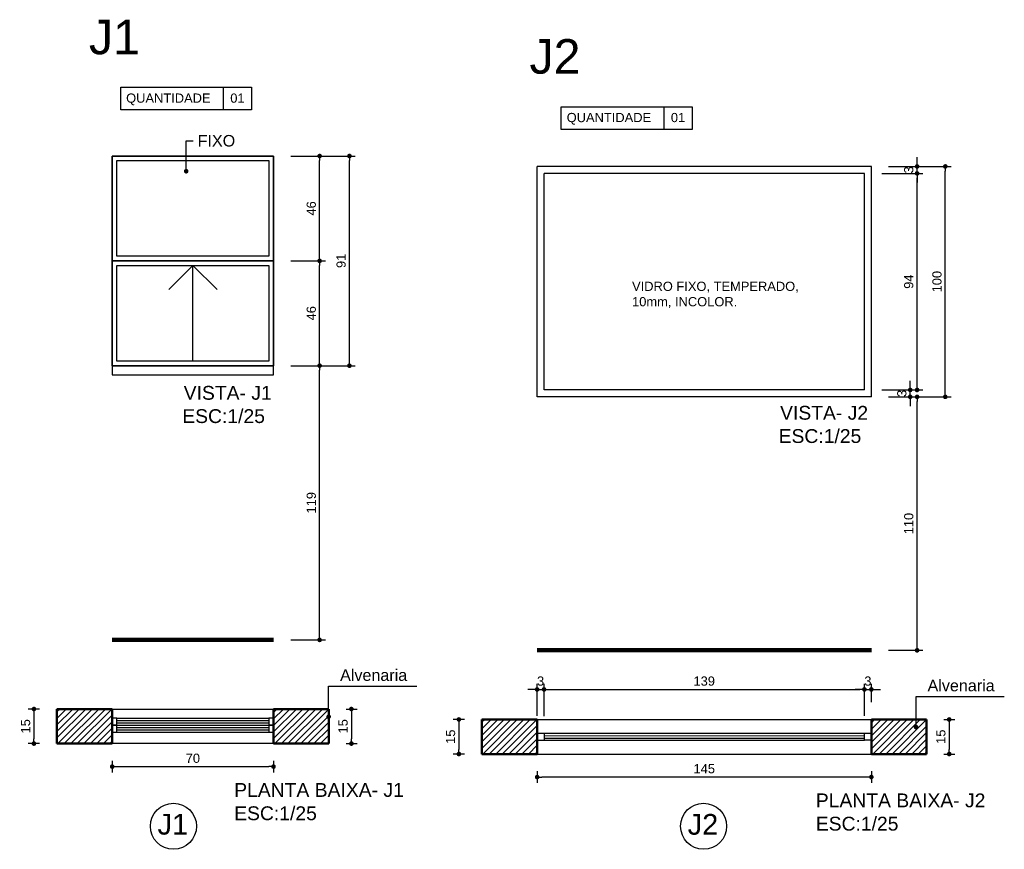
# Model space of a CAD drawing. Header units: metres. Extents: x -44 to 208, y -13 to 238.
# Tile 1 of 154: x 1.04 to 5.31, y 34.23 to 37.83. Entities that reach past the tile are written whole.
import ezdxf
from ezdxf.enums import TextEntityAlignment as Align

# ---------------------------------------------------------------- set-up
doc = ezdxf.new("R2010")
doc.units = ezdxf.units.M
doc.header["$MEASUREMENT"] = 0
doc.layers.add('ALV-ALT', color=7, linetype='Continuous', lineweight=90)
doc.layers.add('ARQ-CTA-001', color=7, linetype='Continuous', lineweight=5)
for name, color, linetype in [('ESQ-POR', 3, 'Continuous'), ('HTC-PIS', 8, 'Continuous'), ('TXT-ESP', 40, 'Continuous'), ('VIS-V04', 30, 'Continuous')]:
    doc.layers.add(name, color=color, linetype=linetype)
doc.styles.add('ARIAL', font='arial.ttf')
doc.styles.get("Standard").update_dxf_attribs({"font": 'arial.ttf'})
doc.styles.add('Texto Cota', font='arial.ttf')
doc.dimstyles.new('1-25', dxfattribs={"dimscale": 0.025, "dimtxt": 1.6, "dimasz": 0.8, "dimexe": 1, "dimexo": 3, "dimtad": 1, "dimdec": 0, "dimlfac": 100, "dimrnd": 0.1, "dimzin": 12, "dimdsep": 46, "dimtxsty": 'Standard', "dimblk1": 'DOT', "dimblk2": 'DOT', "dimsah": 1, "dimcen": 2, "dimclrd": 161, "dimclre": 161, "dimclrt": 40, "dimadec": 0, "dimazin": 0, "dimtfac": 1, "dimtdec": 0, "dimtix": 1, "dimtmove": 2, "dimatfit": 3, "dimldrblk": 'DOT', "dimfxl": 1, "dimtolj": 1, "dimtzin": 12, "dimarcsym": 0})
doc.dimstyles.new('ARQ-1-25', dxfattribs={"dimtxt": 0.06, "dimasz": 0.02, "dimexe": 0.04, "dimexo": 0.04, "dimgap": 0.02, "dimtad": 1, "dimdec": 0, "dimlfac": 100, "dimzin": 4, "dimdsep": 46, "dimtxsty": 'Texto Cota', "dimblk1": 'DOT', "dimblk2": 'DOT', "dimsah": 1, "dimcen": 0.05, "dimclrd": 161, "dimclre": 161, "dimclrt": 40, "dimaunit": 1, "dimazin": 3, "dimtfac": 1.8, "dimtdec": 0, "dimtmove": 1, "dimatfit": 1, "dimldrblk": 'DOT', "dimfxl": 1, "dimtolj": 1, "dimtzin": 4, "dimarcsym": 0})

# ---------------------------------------------------------------- blocks, each defined once
blk = doc.blocks.new('_DOT')
at = {"color": 0, "linetype": 'ByBlock'}
blk.add_line((-0.5, 0), (-1, 0), dxfattribs=at)
at = {"color": 0, "linetype": 'ByBlock', "const_width": 0.5}
blk.add_lwpolyline([(-0.25, 0, 1), (0.25, 0, 1)], format="xyb", close=True, dxfattribs=at)
blk = doc.blocks.new('*D3620')
at = {"layer": 'Defpoints', "color": 0, "transparency": 16777216}
for p in [(2.1401, 36.3241), (2.3401, 36.3241), (2.1401, 35.1341)]:
    blk.add_point(p, dxfattribs=at)
at = {"layer": 'HTC-PIS', "color": 161, "lineweight": -2, "transparency": 16777216}
for p, q in [((2.2151, 36.3241), (2.3651, 36.3241)), ((2.3401, 35.1541), (2.3401, 36.3041)), ((2.2151, 35.1341), (2.3651, 35.1341))]:
    blk.add_line(p, q, dxfattribs=at)
at = {"layer": 'HTC-PIS', "color": 161, "lineweight": -2, "transparency": 16777216, "xscale": 0.02, "yscale": 0.02, "zscale": 0.02}
for p, rotation in [((2.3401, 36.3241), 90), ((2.3401, 35.1341), 270)]:
    blk.add_blockref('_DOT', p, dxfattribs=dict(at, rotation=rotation))
at = {"layer": 'HTC-PIS', "color": 40, "transparency": 16777216, "insert": (2.304, 35.7291), "char_height": 0.04, "attachment_point": 5, "rotation": 90}
blk.add_mtext('\\A1;119', dxfattribs=at)
blk = doc.blocks.new('*D3621')
at = {"layer": 'Defpoints', "color": 0, "transparency": 16777216}
for p in [(2.1401, 36.7791), (2.3401, 36.7791), (2.1401, 36.3241)]:
    blk.add_point(p, dxfattribs=at)
at = {"layer": 'HTC-PIS', "color": 161, "lineweight": -2, "transparency": 16777216}
for p, q in [((2.2151, 36.7791), (2.3651, 36.7791)), ((2.3401, 36.3441), (2.3401, 36.7591)), ((2.2151, 36.3241), (2.3651, 36.3241))]:
    blk.add_line(p, q, dxfattribs=at)
at = {"layer": 'HTC-PIS', "color": 161, "lineweight": -2, "transparency": 16777216, "xscale": 0.02, "yscale": 0.02, "zscale": 0.02}
for p, rotation in [((2.3401, 36.7791), 90), ((2.3401, 36.3241), 270)]:
    blk.add_blockref('_DOT', p, dxfattribs=dict(at, rotation=rotation))
at = {"layer": 'HTC-PIS', "color": 40, "transparency": 16777216, "insert": (2.304, 36.5516), "char_height": 0.04, "attachment_point": 5, "rotation": 90}
blk.add_mtext('\\A1;46', dxfattribs=at)
blk = doc.blocks.new('*D3622')
at = {"layer": 'Defpoints', "color": 0, "transparency": 16777216}
for p in [(2.1401, 37.2341), (2.3401, 37.2341), (2.1401, 36.7791)]:
    blk.add_point(p, dxfattribs=at)
at = {"layer": 'HTC-PIS', "color": 161, "lineweight": -2, "transparency": 16777216}
for p, q in [((2.2151, 37.2341), (2.3651, 37.2341)), ((2.3401, 36.7991), (2.3401, 37.2141)), ((2.2151, 36.7791), (2.3651, 36.7791))]:
    blk.add_line(p, q, dxfattribs=at)
at = {"layer": 'HTC-PIS', "color": 161, "lineweight": -2, "transparency": 16777216, "xscale": 0.02, "yscale": 0.02, "zscale": 0.02}
for p, rotation in [((2.3401, 37.2341), 90), ((2.3401, 36.7791), 270)]:
    blk.add_blockref('_DOT', p, dxfattribs=dict(at, rotation=rotation))
at = {"layer": 'HTC-PIS', "color": 40, "transparency": 16777216, "insert": (2.304, 37.0066), "char_height": 0.04, "attachment_point": 5, "rotation": 90}
blk.add_mtext('\\A1;46', dxfattribs=at)
blk = doc.blocks.new('*D3623')
at = {"layer": 'Defpoints', "color": 0, "transparency": 16777216}
for p in [(1.4401, 34.6841), (2.1401, 34.6841), (2.1401, 34.5841)]:
    blk.add_point(p, dxfattribs=at)
at = {"layer": 'HTC-PIS', "color": 161, "lineweight": -2, "transparency": 16777216}
for p, q in [((1.4401, 34.6091), (1.4401, 34.5591)), ((2.1401, 34.6091), (2.1401, 34.5591)), ((1.4601, 34.5841), (2.1201, 34.5841))]:
    blk.add_line(p, q, dxfattribs=at)
at = {"layer": 'HTC-PIS', "color": 161, "lineweight": -2, "transparency": 16777216, "xscale": 0.02, "yscale": 0.02, "zscale": 0.02, "rotation": 180}
blk.add_blockref('_DOT', (1.4401, 34.5841), dxfattribs=at)
at = {"layer": 'HTC-PIS', "color": 161, "lineweight": -2, "transparency": 16777216, "xscale": 0.02, "yscale": 0.02, "zscale": 0.02}
blk.add_blockref('_DOT', (2.1401, 34.5841), dxfattribs=at)
at = {"layer": 'HTC-PIS', "color": 40, "transparency": 16777216, "insert": (1.7901, 34.6201), "char_height": 0.04, "attachment_point": 5}
blk.add_mtext('\\A1;70', dxfattribs=at)
blk = doc.blocks.new('*D3625')
at = {"layer": 'Defpoints', "color": 0, "transparency": 16777216}
for p in [(2.1401, 37.2341), (2.4695, 37.2341), (2.1401, 36.3241)]:
    blk.add_point(p, dxfattribs=at)
at = {"layer": 'HTC-PIS', "color": 161, "lineweight": -2, "transparency": 16777216}
for p, q in [((2.2151, 37.2341), (2.4945, 37.2341)), ((2.4695, 36.3441), (2.4695, 37.2141)), ((2.2151, 36.3241), (2.4945, 36.3241))]:
    blk.add_line(p, q, dxfattribs=at)
at = {"layer": 'HTC-PIS', "color": 161, "lineweight": -2, "transparency": 16777216, "xscale": 0.02, "yscale": 0.02, "zscale": 0.02}
for p, rotation in [((2.4695, 37.2341), 90), ((2.4695, 36.3241), 270)]:
    blk.add_blockref('_DOT', p, dxfattribs=dict(at, rotation=rotation))
at = {"layer": 'HTC-PIS', "color": 40, "transparency": 16777216, "insert": (2.4335, 36.7791), "char_height": 0.04, "attachment_point": 5, "rotation": 90}
blk.add_mtext('\\A1;91', dxfattribs=at)
blk = doc.blocks.new('*D3629')
at = {"layer": 'Defpoints', "color": 0, "transparency": 16777216}
for p in [(4.734, 36.1888), (4.9326, 36.1888), (4.734, 35.0888)]:
    blk.add_point(p, dxfattribs=at)
at = {"layer": 'HTC-PIS', "color": 161, "lineweight": -2, "transparency": 16777216}
for p, q in [((4.809, 36.1888), (4.9576, 36.1888)), ((4.9326, 35.1088), (4.9326, 36.1688)), ((4.809, 35.0888), (4.9576, 35.0888))]:
    blk.add_line(p, q, dxfattribs=at)
at = {"layer": 'HTC-PIS', "color": 161, "lineweight": -2, "transparency": 16777216, "xscale": 0.02, "yscale": 0.02, "zscale": 0.02}
for p, rotation in [((4.9326, 36.1888), 90), ((4.9326, 35.0888), 270)]:
    blk.add_blockref('_DOT', p, dxfattribs=dict(at, rotation=rotation))
at = {"layer": 'HTC-PIS', "color": 40, "transparency": 16777216, "insert": (4.8965, 35.6388), "char_height": 0.04, "attachment_point": 5, "rotation": 90}
blk.add_mtext('\\A1;110', dxfattribs=at)
blk = doc.blocks.new('*D3630')
at = {"layer": 'Defpoints', "color": 0, "transparency": 16777216}
for p in [(4.704, 36.2188), (4.751, 36.1888), (4.9026, 36.2188)]:
    blk.add_point(p, dxfattribs=at)
at = {"layer": 'HTC-PIS', "color": 161, "lineweight": -2, "transparency": 16777216}
for p, q in [((4.9026, 36.2388), (4.9026, 36.2588)), ((4.779, 36.2188), (4.9276, 36.2188)), ((4.826, 36.1888), (4.9276, 36.1888)), ((4.9026, 36.1888), (4.9026, 36.2188)), ((4.9026, 36.1688), (4.9026, 36.1488))]:
    blk.add_line(p, q, dxfattribs=at)
at = {"layer": 'HTC-PIS', "color": 161, "lineweight": -2, "transparency": 16777216, "xscale": 0.02, "yscale": 0.02, "zscale": 0.02}
for p, rotation in [((4.9026, 36.2188), 270), ((4.9026, 36.1888), 90)]:
    blk.add_blockref('_DOT', p, dxfattribs=dict(at, rotation=rotation))
at = {"layer": 'HTC-PIS', "color": 40, "transparency": 16777216, "insert": (4.8665, 36.2038), "char_height": 0.04, "attachment_point": 5, "rotation": 90}
blk.add_mtext('\\A1;3', dxfattribs=at)
blk = doc.blocks.new('*D3631')
at = {"layer": 'Defpoints', "color": 0, "transparency": 16777216}
for p in [(4.704, 37.1588), (4.9326, 37.1588), (4.704, 36.2188)]:
    blk.add_point(p, dxfattribs=at)
at = {"layer": 'HTC-PIS', "color": 161, "lineweight": -2, "transparency": 16777216}
for p, q in [((4.779, 37.1588), (4.9576, 37.1588)), ((4.9326, 36.2388), (4.9326, 37.1388)), ((4.779, 36.2188), (4.9576, 36.2188))]:
    blk.add_line(p, q, dxfattribs=at)
at = {"layer": 'HTC-PIS', "color": 161, "lineweight": -2, "transparency": 16777216, "xscale": 0.02, "yscale": 0.02, "zscale": 0.02}
for p, rotation in [((4.9326, 37.1588), 90), ((4.9326, 36.2188), 270)]:
    blk.add_blockref('_DOT', p, dxfattribs=dict(at, rotation=rotation))
at = {"layer": 'HTC-PIS', "color": 40, "transparency": 16777216, "insert": (4.8965, 36.6888), "char_height": 0.04, "attachment_point": 5, "rotation": 90}
blk.add_mtext('\\A1;94', dxfattribs=at)
blk = doc.blocks.new('*D3632')
at = {"layer": 'Defpoints', "color": 0, "transparency": 16777216}
for p in [(4.734, 37.1888), (4.9326, 37.1888), (4.704, 37.1588)]:
    blk.add_point(p, dxfattribs=at)
at = {"layer": 'HTC-PIS', "color": 161, "lineweight": -2, "transparency": 16777216}
for p, q in [((4.9326, 37.2088), (4.9326, 37.2288)), ((4.809, 37.1888), (4.9576, 37.1888)), ((4.9326, 37.1588), (4.9326, 37.1888)), ((4.779, 37.1588), (4.9576, 37.1588)), ((4.9326, 37.1388), (4.9326, 37.1188))]:
    blk.add_line(p, q, dxfattribs=at)
at = {"layer": 'HTC-PIS', "color": 161, "lineweight": -2, "transparency": 16777216, "xscale": 0.02, "yscale": 0.02, "zscale": 0.02}
for p, rotation in [((4.9326, 37.1888), 270), ((4.9326, 37.1588), 90)]:
    blk.add_blockref('_DOT', p, dxfattribs=dict(at, rotation=rotation))
at = {"layer": 'HTC-PIS', "color": 40, "transparency": 16777216, "insert": (4.8965, 37.1738), "char_height": 0.04, "attachment_point": 5, "rotation": 90}
blk.add_mtext('\\A1;3', dxfattribs=at)
blk = doc.blocks.new('*D3633')
at = {"layer": 'Defpoints', "color": 0, "transparency": 16777216}
for p in [(3.3139, 34.9191), (3.284, 34.7288), (3.3139, 34.7279)]:
    blk.add_point(p, dxfattribs=at)
at = {"layer": 'HTC-PIS', "color": 161, "lineweight": -2, "transparency": 16777216}
for p, q in [((3.264, 34.9191), (3.244, 34.9191)), ((3.284, 34.8038), (3.284, 34.9441)), ((3.284, 34.9191), (3.3139, 34.9191)), ((3.3139, 34.8029), (3.3139, 34.9441)), ((3.3339, 34.9191), (3.3539, 34.9191))]:
    blk.add_line(p, q, dxfattribs=at)
at = {"layer": 'HTC-PIS', "color": 161, "lineweight": -2, "transparency": 16777216, "xscale": 0.02, "yscale": 0.02, "zscale": 0.02}
blk.add_blockref('_DOT', (3.284, 34.9191), dxfattribs=at)
at = {"layer": 'HTC-PIS', "color": 161, "lineweight": -2, "transparency": 16777216, "xscale": 0.02, "yscale": 0.02, "zscale": 0.02, "rotation": 180}
blk.add_blockref('_DOT', (3.3139, 34.9191), dxfattribs=at)
at = {"layer": 'HTC-PIS', "color": 40, "transparency": 16777216, "insert": (3.2989, 34.9551), "char_height": 0.04, "attachment_point": 5}
blk.add_mtext('\\A1;3', dxfattribs=at)
blk = doc.blocks.new('*D3634')
at = {"layer": 'Defpoints', "color": 0, "transparency": 16777216}
for p in [(4.704, 34.9191), (3.3139, 34.7279), (4.704, 34.7288)]:
    blk.add_point(p, dxfattribs=at)
at = {"layer": 'HTC-PIS', "color": 161, "lineweight": -2, "transparency": 16777216}
for p, q in [((3.3139, 34.8029), (3.3139, 34.9441)), ((3.3339, 34.9191), (4.684, 34.9191)), ((4.704, 34.8038), (4.704, 34.9441))]:
    blk.add_line(p, q, dxfattribs=at)
at = {"layer": 'HTC-PIS', "color": 161, "lineweight": -2, "transparency": 16777216, "xscale": 0.02, "yscale": 0.02, "zscale": 0.02, "rotation": 180}
blk.add_blockref('_DOT', (3.3139, 34.9191), dxfattribs=at)
at = {"layer": 'HTC-PIS', "color": 161, "lineweight": -2, "transparency": 16777216, "xscale": 0.02, "yscale": 0.02, "zscale": 0.02}
blk.add_blockref('_DOT', (4.704, 34.9191), dxfattribs=at)
at = {"layer": 'HTC-PIS', "color": 40, "transparency": 16777216, "insert": (4.0089, 34.9551), "char_height": 0.04, "attachment_point": 5}
blk.add_mtext('\\A1;139', dxfattribs=at)
blk = doc.blocks.new('*D3635')
at = {"layer": 'Defpoints', "color": 0, "transparency": 16777216}
for p in [(4.734, 34.9191), (4.734, 34.7888), (4.704, 34.7288)]:
    blk.add_point(p, dxfattribs=at)
at = {"layer": 'HTC-PIS', "color": 161, "lineweight": -2, "transparency": 16777216}
for p, q in [((4.684, 34.9191), (4.664, 34.9191)), ((4.704, 34.8038), (4.704, 34.9441)), ((4.704, 34.9191), (4.734, 34.9191)), ((4.734, 34.8638), (4.734, 34.9441)), ((4.754, 34.9191), (4.774, 34.9191))]:
    blk.add_line(p, q, dxfattribs=at)
at = {"layer": 'HTC-PIS', "color": 161, "lineweight": -2, "transparency": 16777216, "xscale": 0.02, "yscale": 0.02, "zscale": 0.02}
blk.add_blockref('_DOT', (4.704, 34.9191), dxfattribs=at)
at = {"layer": 'HTC-PIS', "color": 161, "lineweight": -2, "transparency": 16777216, "xscale": 0.02, "yscale": 0.02, "zscale": 0.02, "rotation": 180}
blk.add_blockref('_DOT', (4.734, 34.9191), dxfattribs=at)
at = {"layer": 'HTC-PIS', "color": 40, "transparency": 16777216, "insert": (4.719, 34.9551), "char_height": 0.04, "attachment_point": 5}
blk.add_mtext('\\A1;3', dxfattribs=at)
blk = doc.blocks.new('*D3636')
at = {"layer": 'Defpoints', "color": 0, "transparency": 16777216}
for p in [(3.284, 34.6388), (4.734, 34.6388), (3.284, 34.5388)]:
    blk.add_point(p, dxfattribs=at)
at = {"layer": 'HTC-PIS', "color": 161, "lineweight": -2, "transparency": 16777216}
for p, q in [((3.284, 34.5638), (3.284, 34.5138)), ((4.734, 34.5638), (4.734, 34.5138)), ((4.714, 34.5388), (3.304, 34.5388))]:
    blk.add_line(p, q, dxfattribs=at)
at = {"layer": 'HTC-PIS', "color": 161, "lineweight": -2, "transparency": 16777216, "xscale": 0.02, "yscale": 0.02, "zscale": 0.02, "rotation": 180}
blk.add_blockref('_DOT', (3.284, 34.5388), dxfattribs=at)
at = {"layer": 'HTC-PIS', "color": 161, "lineweight": -2, "transparency": 16777216, "xscale": 0.02, "yscale": 0.02, "zscale": 0.02}
blk.add_blockref('_DOT', (4.734, 34.5388), dxfattribs=at)
at = {"layer": 'HTC-PIS', "color": 40, "transparency": 16777216, "insert": (4.009, 34.5748), "char_height": 0.04, "attachment_point": 5}
blk.add_mtext('\\A1;145', dxfattribs=at)
blk = doc.blocks.new('*D3689')
at = {"color": 161, "lineweight": -2, "transparency": 16777216}
for p, q in [((4.809, 37.1888), (5.0799, 37.1888)), ((5.0549, 36.2088), (5.0549, 37.1688)), ((4.809, 36.1888), (5.0799, 36.1888))]:
    blk.add_line(p, q, dxfattribs=at)
at = {"layer": 'Defpoints', "color": 0, "transparency": 16777216}
for p in [(4.734, 37.1888), (5.0549, 37.1888), (4.734, 36.1888)]:
    blk.add_point(p, dxfattribs=at)
at = {"color": 161, "lineweight": -2, "transparency": 16777216, "xscale": 0.02, "yscale": 0.02, "zscale": 0.02}
for p, rotation in [((5.0549, 37.1888), 90), ((5.0549, 36.1888), 270)]:
    blk.add_blockref('_DOT', p, dxfattribs=dict(at, rotation=rotation))
at = {"color": 40, "transparency": 16777216, "insert": (5.0189, 36.6888), "char_height": 0.04, "attachment_point": 5, "rotation": 90}
blk.add_mtext('\\A1;100', dxfattribs=at)
blk = doc.blocks.new('*D3716')
at = {"color": 161, "lineweight": -2, "transparency": 16777216}
for p, q in [((1.125, 34.8341), (1.0755, 34.8341)), ((1.1005, 34.8141), (1.1005, 34.7041)), ((1.125, 34.6841), (1.0755, 34.6841))]:
    blk.add_line(p, q, dxfattribs=at)
at = {"layer": 'Defpoints', "color": 0, "transparency": 16777216}
for p in [(1.2, 34.8341), (1.1005, 34.6841), (1.2, 34.6841)]:
    blk.add_point(p, dxfattribs=at)
at = {"color": 161, "lineweight": -2, "transparency": 16777216, "xscale": 0.02, "yscale": 0.02, "zscale": 0.02}
for p, rotation in [((1.1005, 34.8341), 90), ((1.1005, 34.6841), 270)]:
    blk.add_blockref('_DOT', p, dxfattribs=dict(at, rotation=rotation))
at = {"color": 40, "transparency": 16777216, "insert": (1.0645, 34.7591), "char_height": 0.04, "attachment_point": 5, "rotation": 90}
blk.add_mtext('\\A1;15', dxfattribs=at)
blk = doc.blocks.new('*D3717')
at = {"color": 161, "lineweight": -2, "transparency": 16777216}
for p, q in [((2.9689, 34.7888), (2.9194, 34.7888)), ((2.9444, 34.7688), (2.9444, 34.6588)), ((2.9689, 34.6388), (2.9194, 34.6388))]:
    blk.add_line(p, q, dxfattribs=at)
at = {"layer": 'Defpoints', "color": 0, "transparency": 16777216}
for p in [(3.0439, 34.7888), (2.9444, 34.6388), (3.0439, 34.6388)]:
    blk.add_point(p, dxfattribs=at)
at = {"color": 161, "lineweight": -2, "transparency": 16777216, "xscale": 0.02, "yscale": 0.02, "zscale": 0.02}
for p, rotation in [((2.9444, 34.7888), 90), ((2.9444, 34.6388), 270)]:
    blk.add_blockref('_DOT', p, dxfattribs=dict(at, rotation=rotation))
at = {"color": 40, "transparency": 16777216, "insert": (2.9084, 34.7138), "char_height": 0.04, "attachment_point": 5, "rotation": 90}
blk.add_mtext('\\A1;15', dxfattribs=at)
blk = doc.blocks.new('*D3720')
at = {"color": 161, "lineweight": -2, "transparency": 16777216}
for p, q in [((5.049, 34.7888), (5.0969, 34.7888)), ((5.0719, 34.7688), (5.0719, 34.6588)), ((5.049, 34.6388), (5.0969, 34.6388))]:
    blk.add_line(p, q, dxfattribs=at)
at = {"layer": 'Defpoints', "color": 0, "transparency": 16777216}
for p in [(4.974, 34.7888), (4.974, 34.6388), (5.0719, 34.6388)]:
    blk.add_point(p, dxfattribs=at)
at = {"color": 161, "lineweight": -2, "transparency": 16777216, "xscale": 0.02, "yscale": 0.02, "zscale": 0.02}
for p, rotation in [((5.0719, 34.7888), 90), ((5.0719, 34.6388), 270)]:
    blk.add_blockref('_DOT', p, dxfattribs=dict(at, rotation=rotation))
at = {"color": 40, "transparency": 16777216, "insert": (5.0358, 34.7138), "char_height": 0.04, "attachment_point": 5, "rotation": 90}
blk.add_mtext('\\A1;15', dxfattribs=at)
blk = doc.blocks.new('*D3721')
at = {"color": 161, "lineweight": -2, "transparency": 16777216}
for p, q in [((2.4551, 34.8341), (2.503, 34.8341)), ((2.478, 34.8141), (2.478, 34.7041)), ((2.4551, 34.6841), (2.503, 34.6841))]:
    blk.add_line(p, q, dxfattribs=at)
at = {"layer": 'Defpoints', "color": 0, "transparency": 16777216}
for p in [(2.3801, 34.8341), (2.3801, 34.6841), (2.478, 34.6841)]:
    blk.add_point(p, dxfattribs=at)
at = {"color": 161, "lineweight": -2, "transparency": 16777216, "xscale": 0.02, "yscale": 0.02, "zscale": 0.02}
for p, rotation in [((2.478, 34.8341), 90), ((2.478, 34.6841), 270)]:
    blk.add_blockref('_DOT', p, dxfattribs=dict(at, rotation=rotation))
at = {"color": 40, "transparency": 16777216, "insert": (2.4419, 34.7591), "char_height": 0.04, "attachment_point": 5, "rotation": 90}
blk.add_mtext('\\A1;15', dxfattribs=at)

msp = doc.modelspace()

# ---------------------------------------------------------------- hatches: boundary and pattern name
at = {"layer": 'HTC-PIS'}
h = msp.add_hatch(dxfattribs=at)
h.set_pattern_fill('_USER', color=256, scale=0.02, angle=45, style=0, pattern_type=0)
h.set_pattern_definition([(45, (-0.380052, 34.684063), (-0.01414214, 0.01414214), [])])
h.paths.add_polyline_path([(1.2, 34.8341), (1.075, 34.8341), (1.4401, 34.8341), (1.4401, 34.6841), (1.2, 34.6841)])
h = msp.add_hatch(dxfattribs=at)
h.set_pattern_fill('_USER', color=256, scale=0.02, angle=45, style=0, pattern_type=0)
h.set_pattern_definition([(45, (0.76, 34.684063), (-0.01414214, 0.01414214), [])])
h.paths.add_polyline_path([(2.1401, 34.8341), (2.2151, 34.8341), (2.3801, 34.8341), (2.3801, 34.6841), (2.1401, 34.6841)])
h = msp.add_hatch(dxfattribs=at)
h.set_pattern_fill('_USER', color=256, scale=0.02, angle=45, style=0, pattern_type=0)
h.set_pattern_definition([(45, (1.46385, 34.638781), (-0.01414214, 0.01414214), [])])
h.paths.add_polyline_path([(3.0439, 34.7888), (2.9189, 34.7888), (3.284, 34.7888), (3.284, 34.6388), (3.0439, 34.6388)])
h = msp.add_hatch(dxfattribs=at)
h.set_pattern_fill('_USER', color=256, scale=0.02, angle=45, style=0, pattern_type=0)
h.set_pattern_definition([(45, (3.353902, 34.638781), (-0.01414214, 0.01414214), [])])
h.paths.add_polyline_path([(4.734, 34.7888), (4.809, 34.7888), (4.974, 34.7888), (4.974, 34.6388), (4.734, 34.6388)])

# ---------------------------------------------------------------- linework, layer by layer
at = {"layer": 'ALV-ALT'}
for p, q in [((1.4401, 35.1341), (2.1401, 35.1341)), ((3.284, 35.0888), (4.734, 35.0888))]:
    msp.add_line(p, q, dxfattribs=at)
at = {"layer": 'ALV-ALT', "lineweight": 50}
for p, q in [((1.4401, 34.8341), (1.2, 34.8341)), ((1.2, 34.6841), (1.2, 34.8341)), ((1.4401, 34.6841), (1.4401, 34.8341)), ((2.1401, 34.6843), (2.1401, 34.8343)), ((2.3801, 34.8341), (2.1401, 34.8341)), ((2.3801, 34.6841), (2.3801, 34.8341)), ((3.284, 34.7888), (3.0439, 34.7888)), ((3.0439, 34.6388), (3.0439, 34.7888)), ((3.284, 34.6388), (3.284, 34.7888)), ((3.284, 34.6388), (3.284, 34.7888)), ((4.734, 34.639), (4.734, 34.789)), ((4.734, 34.7888), (4.734, 34.6388)), ((4.974, 34.7888), (4.734, 34.7888)), ((4.974, 34.6388), (4.974, 34.7888)), ((1.4401, 34.6841), (1.2, 34.6841)), ((2.3801, 34.6841), (2.1401, 34.6841)), ((3.284, 34.6388), (3.0439, 34.6388)), ((4.974, 34.6388), (4.734, 34.6388))]:
    msp.add_line(p, q, dxfattribs=at)
at = {"layer": 'ESQ-POR', "color": 3, "linetype": 'Continuous', "lineweight": -3}
for p, q in [((1.4601, 34.7942), (2.1201, 34.7942)), ((1.4601, 34.7842), (2.1201, 34.7842)), ((1.4601, 34.7742), (2.1201, 34.7742)), ((1.4601, 34.7642), (2.1201, 34.7642)), ((1.4601, 34.7642), (2.1201, 34.7642)), ((1.4601, 34.7542), (2.1201, 34.7542)), ((1.4601, 34.7442), (2.1201, 34.7442)), ((1.4601, 34.7342), (2.1201, 34.7342)), ((3.284, 34.7288), (4.704, 34.7288)), ((3.284, 34.6988), (4.704, 34.6988)), ((3.3139, 34.7279), (3.3139, 34.6988)), ((3.3139, 34.7079), (4.704, 34.7079)), ((3.314, 34.7288), (3.314, 34.6988)), ((3.314, 34.7179), (4.704, 34.7192)), ((4.704, 34.6988), (4.704, 34.7288)), ((4.704, 34.7288), (4.734, 34.7288)), ((4.734, 34.6988), (4.704, 34.6988))]:
    msp.add_line(p, q, dxfattribs=at)
for points in [[(1.4601, 34.7942), (1.4401, 34.7942), (1.4401, 34.7642), (1.4601, 34.7642)], [(2.1401, 34.7942), (2.1201, 34.7942), (2.1201, 34.7642), (2.1401, 34.7642)], [(1.4601, 34.7642), (1.4401, 34.7642), (1.4401, 34.7342), (1.4601, 34.7342)], [(2.1401, 34.7642), (2.1201, 34.7642), (2.1201, 34.7342), (2.1401, 34.7342)]]:
    msp.add_lwpolyline(points, close=True, dxfattribs=at)
at = {"layer": 'TXT-ESP'}
for p, q in [((1.922, 37.5323), (1.922, 37.4341)), ((3.8336, 37.4479, -0.1191), (3.8336, 37.3497, -0.1191))]:
    msp.add_line(p, q, dxfattribs=at)
at = {"layer": 'TXT-ESP', "ltscale": 0.05}
for p, q in [((1.7901, 36.7591), (1.6852, 36.6542)), ((1.7901, 36.3441), (1.7901, 36.7591)), ((1.7901, 36.7591), (1.8949, 36.6542))]:
    msp.add_line(p, q, dxfattribs=at)
at = {"layer": 'TXT-ESP'}
msp.add_lwpolyline([(1.477, 37.5323), (2.0451, 37.5323), (2.0451, 37.4341), (1.477, 37.4341)], close=True, dxfattribs=at)
at = {"layer": 'TXT-ESP', "elevation": -0.1191}
msp.add_lwpolyline([(3.3886, 37.4479), (3.9567, 37.4479), (3.9567, 37.3497), (3.3886, 37.3497)], close=True, dxfattribs=at)
at = {"layer": 'TXT-ESP'}
for centre in [(1.7058, 34.3252), (4.0062, 34.3252)]:
    msp.add_circle(centre, 0.1, dxfattribs=at)
at = {"layer": 'VIS-V04'}
for p, q in [((2.1401, 37.2341), (1.4401, 37.2341)), ((1.4401, 37.2341), (1.4401, 36.2841)), ((2.1401, 36.2841), (2.1401, 37.2341)), ((4.684, 37.1888), (3.284, 37.1888)), ((4.734, 37.1888), (3.284, 37.1888)), ((3.284, 36.1888), (3.284, 37.1888)), ((4.734, 36.1888), (4.734, 37.1888)), ((4.684, 37.1588), (3.314, 37.1588)), ((3.314, 36.2188), (3.314, 37.1588)), ((4.704, 37.1588), (4.434, 37.1588)), ((4.704, 36.2188), (4.704, 37.1588)), ((1.4401, 36.3241), (2.1401, 36.3241)), ((1.4401, 36.2841), (2.1401, 36.2841)), ((4.684, 36.1888), (3.284, 36.1888)), ((4.734, 36.1888), (3.284, 36.1888)), ((4.684, 36.2188), (3.314, 36.2188)), ((4.704, 36.2188), (4.434, 36.2188)), ((1.4401, 34.8341), (2.1401, 34.8341)), ((3.284, 34.7888), (4.734, 34.7888)), ((2.1401, 34.6841), (1.4401, 34.6841)), ((3.284, 34.6388), (4.734, 34.6388))]:
    msp.add_line(p, q, dxfattribs=at)
for points in [[(1.4401, 37.2341), (2.1401, 37.2341), (2.1401, 36.7791), (1.4401, 36.7791)], [(1.4601, 37.2141), (2.1201, 37.2141), (2.1201, 36.7991), (1.4601, 36.7991)], [(1.4401, 36.7791), (2.1401, 36.7791), (2.1401, 36.3241), (1.4401, 36.3241)], [(1.4601, 36.7591), (2.1201, 36.7591), (2.1201, 36.3441), (1.4601, 36.3441)]]:
    msp.add_lwpolyline(points, close=True, dxfattribs=at)

# ---------------------------------------------------------------- texts
at = {"layer": 'TXT-ESP'}
for s, height, style, p in [('J1', 0.15, 'Texto Cota', (1.3393, 37.6757, 0.2381)), ('J2', 0.15, 'Texto Cota', (3.2508, 37.5914, 0.119)), ('VISTA- J1', 0.06, 'ARIAL', (1.7504, 36.1763)), ('VISTA- J2', 0.06, 'ARIAL', (4.3381, 36.0897)), ('ESC:1/25', 0.06, 'ARIAL', (1.7442, 36.0753)), ('ESC:1/25', 0.06, 'ARIAL', (4.3318, 35.9887)), ('PLANTA BAIXA- J1', 0.06, 'ARIAL', (1.9695, 34.4528, -0.6619)), ('PLANTA BAIXA- J2', 0.06, 'ARIAL', (4.4931, 34.4075, -0.6619)), ('ESC:1/25', 0.06, 'ARIAL', (1.9694, 34.3517, -0.6619)), ('ESC:1/25', 0.06, 'ARIAL', (4.493, 34.3065, -0.6619))]:
    msp.add_text(s, height=height, dxfattribs=dict(at, style=style)).set_placement(p)
at = {"layer": 'TXT-ESP', "style": 'ARIAL'}
for s, p in [('J2', (4.0035, 34.3335)), ('J1', (1.7032, 34.3335))]:
    msp.add_text(s, height=0.09, dxfattribs=at).set_placement(p, align=Align.MIDDLE)
at = {"layer": 'TXT-ESP', "attachment_point": 1, "style": 'ARIAL'}
for s, insert, char_height in [('QUANTIDADE', (1.5006, 37.5054, 0.2381), 0.04), ('01', (1.9525, 37.5054, 0.2381), 0.04), ('QUANTIDADE', (3.4122, 37.4211, 0.119), 0.04), ('01', (3.8641, 37.4211, 0.119), 0.04), ('FIXO', (1.8109, 37.3253, 0.31), 0.05), ('Alvenaria', (2.429, 35.0063, 0.31), 0.05), ('Alvenaria', (4.9779, 34.961, 0.31), 0.05)]:
    msp.add_mtext(s, dxfattribs=dict(at, insert=insert, char_height=char_height))
at = {"layer": 'TXT-ESP', "color": 40, "insert": (3.6958, 36.6315), "char_height": 0.04, "width": 0.858331, "attachment_point": 4, "style": 'Texto Cota'}
msp.add_mtext('{\\C256;VIDRO FIXO, TEMPERADO, 10mm, INCOLOR.}', dxfattribs=at)

# ---------------------------------------------------------------- dimensions: what is measured, and where the dimension line sits
dim = msp.add_aligned_dim(p1=(4.734, 36.1888), p2=(4.734, 37.1888), distance=-0.321, dimstyle='1-25')
dim.commit()
dim.dimension.update_dxf_attribs({"geometry": '*D3689', "text_midpoint": (5.0189, 36.6888)})
for base, p1, p2, picture, middle in [((1.1005, 34.6841), (1.2, 34.8341), (1.2, 34.6841), '*D3716', (1.0645, 34.7591)), ((2.478, 34.6841), (2.3801, 34.8341), (2.3801, 34.6841), '*D3721', (2.4419, 34.7591)), ((2.9444, 34.6388), (3.0439, 34.7888), (3.0439, 34.6388), '*D3717', (2.9084, 34.7138)), ((5.0719, 34.6388), (4.974, 34.7888), (4.974, 34.6388), '*D3720', (5.0358, 34.7138))]:
    dim = msp.add_linear_dim(base=base, p1=p1, p2=p2, angle=90, dimstyle='1-25')
    dim.commit()
    dim.dimension.update_dxf_attribs({"geometry": picture, "text_midpoint": middle})
at = {"layer": 'HTC-PIS'}
for base, p1, p2, picture, middle in [((2.34005192, 37.2340627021), (2.14005192, 36.7790627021), (2.14005192, 37.2340627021), '*D3622', (2.3040040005, 37.0065627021)), ((2.4695, 37.2341), (2.1401, 36.3241), (2.1401, 37.2341), '*D3625', (2.4335, 36.7791)), ((4.9326, 37.1888), (4.704, 37.1588), (4.734, 37.1888), '*D3632', (4.8965, 37.1738)), ((4.9326, 37.1588), (4.704, 36.2188), (4.704, 37.1588), '*D3631', (4.8965, 36.6888)), ((2.34005192, 36.7790627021), (2.14005192, 36.3240627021), (2.14005192, 36.7790627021), '*D3621', (2.3040040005, 36.5515627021)), ((2.3401, 36.3241), (2.1401, 35.1341), (2.1401, 36.3241), '*D3620', (2.304, 35.7291)), ((4.9026, 36.2188), (4.751, 36.1888), (4.704, 36.2188), '*D3630', (4.8665, 36.2038)), ((4.9326, 36.1888), (4.734, 35.0888), (4.734, 36.1888), '*D3629', (4.8965, 35.6388))]:
    dim = msp.add_linear_dim(base=base, p1=p1, p2=p2, angle=90, dimstyle='1-25', dxfattribs=at)
    dim.commit()
    dim.dimension.update_dxf_attribs({"geometry": picture, "text_midpoint": middle})
for base, p1, p2, picture, middle in [((3.3139, 34.9191), (3.284, 34.7288), (3.3139, 34.7279), '*D3633', (3.2989, 34.9551)), ((4.704, 34.9191), (3.3139, 34.7279), (4.704, 34.7288), '*D3634', (4.0089, 34.9551)), ((4.734, 34.9191), (4.704, 34.7288), (4.734, 34.7888), '*D3635', (4.719, 34.9551)), ((2.1401, 34.5841), (1.4401, 34.6841), (2.1401, 34.6841), '*D3623', (1.7901, 34.6201)), ((3.284, 34.5388), (4.734, 34.6388), (3.284, 34.6388), '*D3636', (4.009, 34.5748))]:
    dim = msp.add_linear_dim(base=base, p1=p1, p2=p2, dimstyle='1-25', dxfattribs=at)
    dim.commit()
    dim.dimension.update_dxf_attribs({"geometry": picture, "text_midpoint": middle})

# ---------------------------------------------------------------- leaders
at = {"layer": 'ARQ-CTA-001'}
for points in [[(1.7611, 37.168, 0.9719), (1.7611, 37.3003, 0.9719), (1.7909, 37.3003, 0.9719)], [(2.3792, 34.8006, 0.9719), (2.3792, 34.933, 0.9719), (2.7621, 34.933, 0.9719)], [(4.9281, 34.7553, 0.9719), (4.9281, 34.8877, 0.9719), (5.311, 34.8877, 0.9719)]]:
    msp.add_leader(points, dimstyle='ARQ-1-25', override={"dimgap": 0.02, "dimtad": 0}, dxfattribs=at)

doc.saveas('drawing.dxf')
